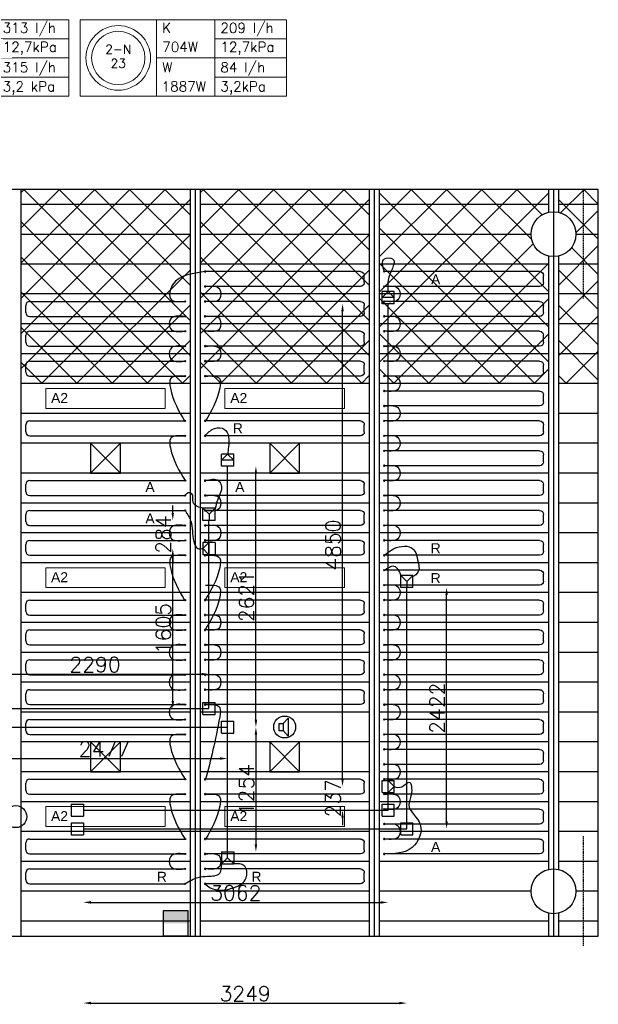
# Model space of a CAD drawing. Extents: x 7383 to 741080, y -570072 to -203000.
# Tile 43 of 43: x 511876 to 517688, y -284288 to -274398. Entities that reach past the tile are written whole.
import ezdxf
from ezdxf.enums import TextEntityAlignment as Align

# ---------------------------------------------------------------- set-up
doc = ezdxf.new("R2010")
doc.units = 0
doc.header["$LTSCALE"] = 25
doc.linetypes.add('DASHED', pattern=[0.75, 0.5, -0.25])
doc.layers.get('0').update_dxf_attribs({"linetype": 'CONTINUOUS'})
doc.layers.get('DEFPOINTS').update_dxf_attribs({"linetype": 'CONTINUOUS'})
for name, color, linetype in [('000Vermogens2', 7, 'CONTINUOUS'), ('KP-bandraster', 5, 'CONTINUOUS'), ('KP-koppelingen', 6, 'CONTINUOUS'), ('KP-leidingen(aanvoer)', 5, 'CONTINUOUS'), ('KP-leidingen(retour)', 1, 'CONTINUOUS'), ('KP-Lucht aanvoer', 6, 'CONTINUOUS'), ('KP-lucht centreline', 2, 'CONTINUOUS'), ('KP-maatvoering', 7, 'CONTINUOUS'), ('KP-Melders', 3, 'CONTINUOUS'), ('KP-Oppervlak', 3, 'CONTINUOUS'), ('KP-panelen', 1, 'CONTINUOUS'), ('KP-registers', 4, 'CONTINUOUS'), ('KP-slangen', 7, 'CONTINUOUS'), ('KP-tekst', 7, 'CONTINUOUS'), ('Thermostaat', 160, 'CONTINUOUS'), ('WM570---_MATEN-M', 7, 'CONTINUOUS')]:
    doc.layers.add(name, color=color, linetype=linetype)
doc.layers.add('KP-Aluminium', color=8, linetype='CONTINUOUS', lineweight=18)
doc.layers.add('KP-Verlichting', color=2, linetype='CONTINUOUS', lineweight=18)
doc.styles.add('arial', font='ARIAL.TTF')
doc.styles.add('BURO-018', font='ISO96.shx', dxfattribs={"height": 90})
doc.styles.add('VERWOL-1', font='ROMANS.SHX')
doc.dimstyles.new('MARTIN', dxfattribs={"dimscale": 0, "dimtxt": 50, "dimasz": 75, "dimexe": 4, "dimexo": 4, "dimgap": 20, "dimtad": 1, "dimdec": 0, "dimrnd": 0.01, "dimzin": 1, "dimdsep": 46, "dimtxsty": 'VERWOL-1', "dimcen": -25, "dimdle": 1, "dimclrd": 7, "dimclre": 2, "dimclrt": 7, "dimadec": 0, "dimazin": 0, "dimtfac": 1, "dimtdec": 0, "dimtix": 1, "dimtofl": 0, "dimtmove": 0, "dimatfit": 3, "dimldrblk": 'OBLIQUE', "dimfxl": 0, "dimtvp": 33.333333, "dimtolj": 1, "dimtzin": 1, "dimarcsym": 0})
pattern_1 = [(45, (314107.47, -39046.92), (-176.7767, 176.7767), []), (135, (314107.47, -39046.92), (-176.7767, -176.7767), [])]

# ---------------------------------------------------------------- blocks, each defined once
blk = doc.blocks.new('Register A')
at = {"layer": 'KP-registers', "linetype": 'Continuous'}
for p, q in [((90, 225), (1644, 225)), ((50, 115), (50, 185)), ((90, 75), (1644, 75))]:
    blk.add_line(p, q, dxfattribs=at)
for centre in [(1650, 225), (1650, 75)]:
    blk.add_circle(centre, 6, dxfattribs=at)
for centre, start, end in [((90, 185), 90, 180), ((90, 115), 180, 270)]:
    blk.add_arc(centre, 40, start, end, dxfattribs=at)
blk = doc.blocks.new('*D1596')
at = {"layer": 'DEFPOINTS', "color": 0, "linetype": 'Continuous', "transparency": 16777216}
for p in [(513777.4, -280970.9), (513777.4, -281255), (511487.7, -281315.5)]:
    blk.add_point(p, dxfattribs=at)
at = {"layer": 'KP-maatvoering', "color": 7, "linetype": 'Continuous', "lineweight": -2, "transparency": 16777216}
blk.add_line((511562.7, -280970.9), (513702.4, -280970.9), dxfattribs=at)
at = {"layer": 'KP-maatvoering', "color": 7, "linetype": 'Continuous', "transparency": 16777216}
for points in [[(511562.7, -280958.4), (511562.7, -280983.4), (511487.7, -280970.9)], [(513702.4, -280958.4), (513702.4, -280983.4), (513777.4, -280970.9)]]:
    blk.add_solid(points, dxfattribs=at)
at = {"layer": 'KP-maatvoering', "color": 7, "linetype": 'Continuous', "transparency": 16777216, "insert": (512632.6, -280875.9), "char_height": 150, "attachment_point": 5, "style": 'VERWOL-1'}
blk.add_mtext('\\A1;2290', dxfattribs=at)
blk = doc.blocks.new('_OBLIQUE')
at = {"color": 0, "linetype": 'ByBlock'}
blk.add_line((-0.5, -0.5), (0.5, 0.5), dxfattribs=at)
blk = doc.blocks.new('*D1597')
at = {"layer": 'DEFPOINTS', "color": 0, "linetype": 'Continuous', "transparency": 16777216}
for p in [(513964.6, -281442.2), (511487.7, -281502.7), (513964.6, -281819.1)]:
    blk.add_point(p, dxfattribs=at)
at = {"layer": 'KP-maatvoering', "color": 7, "linetype": 'Continuous', "lineweight": -2, "transparency": 16777216}
blk.add_line((511562.7, -281819.1), (513889.6, -281819.1), dxfattribs=at)
at = {"layer": 'KP-maatvoering', "color": 7, "linetype": 'Continuous', "transparency": 16777216}
for points in [[(511562.7, -281806.6), (511562.7, -281831.6), (511487.7, -281819.1)], [(513889.6, -281806.6), (513889.6, -281831.6), (513964.6, -281819.1)]]:
    blk.add_solid(points, dxfattribs=at)
at = {"layer": 'KP-maatvoering', "color": 7, "linetype": 'Continuous', "transparency": 16777216, "insert": (512726.1, -281724.1), "char_height": 150, "attachment_point": 5, "style": 'VERWOL-1'}
blk.add_mtext('\\A1;2477', dxfattribs=at)
blk = doc.blocks.new('*D1598')
at = {"layer": 'DEFPOINTS', "color": 0, "linetype": 'Continuous', "transparency": 16777216}
for p in [(513964.6, -281503), (513964.6, -282756.7), (514248.8, -282756.7)]:
    blk.add_point(p, dxfattribs=at)
at = {"layer": 'KP-maatvoering', "color": 7, "linetype": 'Continuous', "lineweight": -2, "transparency": 16777216}
blk.add_line((514248.8, -281578), (514248.8, -282681.7), dxfattribs=at)
at = {"layer": 'KP-maatvoering', "color": 7, "linetype": 'Continuous', "transparency": 16777216}
for points in [[(514236.3, -281578), (514261.3, -281578), (514248.8, -281503)], [(514236.3, -282681.7), (514261.3, -282681.7), (514248.8, -282756.7)]]:
    blk.add_solid(points, dxfattribs=at)
at = {"layer": 'KP-maatvoering', "color": 7, "linetype": 'Continuous', "transparency": 16777216, "insert": (514153.8, -282129.8), "char_height": 150, "attachment_point": 5, "rotation": 90, "style": 'VERWOL-1'}
blk.add_mtext('\\A1;1254', dxfattribs=at)
blk = doc.blocks.new('*D1599')
at = {"layer": 'DEFPOINTS', "color": 0, "linetype": 'Continuous', "transparency": 16777216}
for p in [(513964.6, -278882.3), (514248.8, -278882.3), (514025.4, -281503)]:
    blk.add_point(p, dxfattribs=at)
at = {"layer": 'KP-maatvoering', "color": 7, "linetype": 'Continuous', "lineweight": -2, "transparency": 16777216}
blk.add_line((514248.8, -281428), (514248.8, -278957.3), dxfattribs=at)
at = {"layer": 'KP-maatvoering', "color": 7, "linetype": 'Continuous', "transparency": 16777216}
for points in [[(514236.3, -278957.3), (514261.3, -278957.3), (514248.8, -278882.3)], [(514236.3, -281428), (514261.3, -281428), (514248.8, -281503)]]:
    blk.add_solid(points, dxfattribs=at)
at = {"layer": 'KP-maatvoering', "color": 7, "linetype": 'Continuous', "transparency": 16777216, "insert": (514153.8, -280192.7), "char_height": 150, "attachment_point": 5, "rotation": 90, "style": 'VERWOL-1'}
blk.add_mtext('\\A1;2621', dxfattribs=at)
blk = doc.blocks.new('*D1600')
at = {"layer": 'DEFPOINTS', "color": 0, "linetype": 'Continuous', "transparency": 16777216}
for p in [(513413.8, -279710.8), (513716.6, -279710.8), (513687.6, -281315.8)]:
    blk.add_point(p, dxfattribs=at)
at = {"layer": 'KP-maatvoering', "color": 7, "linetype": 'Continuous', "lineweight": -2, "transparency": 16777216}
blk.add_line((513413.8, -281240.8), (513413.8, -279785.8), dxfattribs=at)
at = {"layer": 'KP-maatvoering', "color": 7, "linetype": 'Continuous', "transparency": 16777216}
for points in [[(513401.3, -279785.8), (513426.3, -279785.8), (513413.8, -279710.8)], [(513401.3, -281240.8), (513426.3, -281240.8), (513413.8, -281315.8)]]:
    blk.add_solid(points, dxfattribs=at)
at = {"layer": 'KP-maatvoering', "color": 7, "linetype": 'Continuous', "transparency": 16777216, "insert": (513318.8, -280513.3), "char_height": 150, "attachment_point": 5, "rotation": 90, "style": 'VERWOL-1'}
blk.add_mtext('\\A1;1605', dxfattribs=at)
blk = doc.blocks.new('*D1601')
at = {"layer": 'DEFPOINTS', "color": 0, "linetype": 'Continuous', "transparency": 16777216}
for p in [(513413.8, -279426.5), (513777.6, -279426.5), (513716.6, -279710.8)]:
    blk.add_point(p, dxfattribs=at)
at = {"layer": 'KP-maatvoering', "color": 7, "linetype": 'Continuous', "lineweight": -2, "transparency": 16777216}
for p, q in [((513413.8, -279351.5), (513413.8, -279276.5)), ((513413.8, -279785.8), (513413.8, -279860.8))]:
    blk.add_line(p, q, dxfattribs=at)
at = {"layer": 'KP-maatvoering', "color": 7, "linetype": 'Continuous', "transparency": 16777216}
for points in [[(513401.3, -279351.5), (513426.3, -279351.5), (513413.8, -279426.5)], [(513401.3, -279785.8), (513426.3, -279785.8), (513413.8, -279710.8)]]:
    blk.add_solid(points, dxfattribs=at)
at = {"layer": 'KP-maatvoering', "color": 7, "linetype": 'Continuous', "transparency": 16777216, "insert": (513318.8, -279568.6), "char_height": 150, "attachment_point": 5, "rotation": 90, "style": 'VERWOL-1'}
blk.add_mtext('\\A1;284', dxfattribs=at)
blk = doc.blocks.new('*D1602')
at = {"layer": 'DEFPOINTS', "color": 0, "linetype": 'Continuous', "transparency": 16777216}
for p in [(512515.7, -282337.2), (515577.4, -282337.5), (515577.4, -283264.4)]:
    blk.add_point(p, dxfattribs=at)
at = {"layer": 'KP-maatvoering', "color": 7, "linetype": 'Continuous', "lineweight": -2, "transparency": 16777216}
blk.add_line((512590.7, -283264.4), (515502.4, -283264.4), dxfattribs=at)
at = {"layer": 'KP-maatvoering', "color": 7, "linetype": 'Continuous', "transparency": 16777216}
for points in [[(512590.7, -283251.9), (512590.7, -283276.9), (512515.7, -283264.4)], [(515502.4, -283251.9), (515502.4, -283276.9), (515577.4, -283264.4)]]:
    blk.add_solid(points, dxfattribs=at)
at = {"layer": 'KP-maatvoering', "color": 7, "linetype": 'Continuous', "transparency": 16777216, "insert": (514046.5, -283169.4), "char_height": 150, "attachment_point": 5, "style": 'VERWOL-1'}
blk.add_mtext('\\A1;3062', dxfattribs=at)
blk = doc.blocks.new('*D1603')
at = {"layer": 'DEFPOINTS', "color": 0, "linetype": 'Continuous', "transparency": 16777216}
for p in [(512515.7, -282524.4), (515764.6, -282524.7), (515764.6, -284275.5)]:
    blk.add_point(p, dxfattribs=at)
at = {"layer": 'KP-maatvoering', "color": 7, "linetype": 'Continuous', "lineweight": -2, "transparency": 16777216}
blk.add_line((512590.7, -284275.5), (515689.6, -284275.5), dxfattribs=at)
at = {"layer": 'KP-maatvoering', "color": 7, "linetype": 'Continuous', "transparency": 16777216}
for points in [[(512590.7, -284263), (512590.7, -284288), (512515.7, -284275.5)], [(515689.6, -284263), (515689.6, -284288), (515764.6, -284275.5)]]:
    blk.add_solid(points, dxfattribs=at)
at = {"layer": 'KP-maatvoering', "color": 7, "linetype": 'Continuous', "transparency": 16777216, "insert": (514140.1, -284180.5), "char_height": 150, "attachment_point": 5, "style": 'VERWOL-1'}
blk.add_mtext('\\A1;3249', dxfattribs=at)
blk = doc.blocks.new('*D1604')
at = {"layer": 'DEFPOINTS', "color": 0, "linetype": 'Continuous', "transparency": 16777216}
for p in [(515764.6, -280102.6), (516164.1, -280102.6), (515764.6, -282524.7)]:
    blk.add_point(p, dxfattribs=at)
at = {"layer": 'KP-maatvoering', "color": 7, "linetype": 'Continuous', "lineweight": -2, "transparency": 16777216}
blk.add_line((516164.1, -282449.7), (516164.1, -280177.6), dxfattribs=at)
at = {"layer": 'KP-maatvoering', "color": 7, "linetype": 'Continuous', "transparency": 16777216}
for points in [[(516151.6, -280177.6), (516176.6, -280177.6), (516164.1, -280102.6)], [(516151.6, -282449.7), (516176.6, -282449.7), (516164.1, -282524.7)]]:
    blk.add_solid(points, dxfattribs=at)
at = {"layer": 'KP-maatvoering', "color": 7, "linetype": 'Continuous', "transparency": 16777216, "insert": (516069.1, -281313.7), "char_height": 150, "attachment_point": 5, "rotation": 90, "style": 'VERWOL-1'}
blk.add_mtext('\\A1;2422', dxfattribs=at)
blk = doc.blocks.new('*D1605')
at = {"layer": 'DEFPOINTS', "color": 0, "linetype": 'Continuous', "transparency": 16777216}
for p in [(515516.6, -282100.1), (515118.7, -282337.5), (515577.4, -282337.5)]:
    blk.add_point(p, dxfattribs=at)
at = {"layer": 'KP-maatvoering', "color": 7, "linetype": 'Continuous', "lineweight": -2, "transparency": 16777216}
for p, q in [((515118.7, -282025.1), (515118.7, -281950.1)), ((515118.7, -282412.5), (515118.7, -282487.5))]:
    blk.add_line(p, q, dxfattribs=at)
at = {"layer": 'KP-maatvoering', "color": 7, "linetype": 'Continuous', "transparency": 16777216}
for points in [[(515106.2, -282025.1), (515131.2, -282025.1), (515118.7, -282100.1)], [(515106.2, -282412.5), (515131.2, -282412.5), (515118.7, -282337.5)]]:
    blk.add_solid(points, dxfattribs=at)
at = {"layer": 'KP-maatvoering', "color": 7, "linetype": 'Continuous', "transparency": 16777216, "insert": (515023.7, -282218.8), "char_height": 150, "attachment_point": 5, "rotation": 90, "style": 'VERWOL-1'}
blk.add_mtext('\\A1;237', dxfattribs=at)
blk = doc.blocks.new('*D1606')
at = {"layer": 'DEFPOINTS', "color": 0, "linetype": 'Continuous', "transparency": 16777216}
for p in [(515118.7, -277250.5), (515577.4, -277250.5), (515516.6, -282100.1)]:
    blk.add_point(p, dxfattribs=at)
at = {"layer": 'KP-maatvoering', "color": 7, "linetype": 'Continuous', "lineweight": -2, "transparency": 16777216}
blk.add_line((515118.7, -282025.1), (515118.7, -277325.5), dxfattribs=at)
at = {"layer": 'KP-maatvoering', "color": 7, "linetype": 'Continuous', "transparency": 16777216}
for points in [[(515106.2, -277325.5), (515131.2, -277325.5), (515118.7, -277250.5)], [(515106.2, -282025.1), (515131.2, -282025.1), (515118.7, -282100.1)]]:
    blk.add_solid(points, dxfattribs=at)
at = {"layer": 'KP-maatvoering', "color": 7, "linetype": 'Continuous', "transparency": 16777216, "insert": (515023.7, -279675.3), "char_height": 150, "attachment_point": 5, "rotation": 90, "style": 'VERWOL-1'}
blk.add_mtext('\\A1;4850', dxfattribs=at)
blk = doc.blocks.new('SW30485012')
at = {"color": 0, "linetype": 'Continuous'}
for p, q in [((-2.5, 2.5), (-2.5, -2.5)), ((2.5, 2.5), (-2.5, 2.5)), ((2.5, -2.5), (2.5, 2.5)), ((-2.5, -2.5), (2.5, -2.5))]:
    blk.add_line(p, q, dxfattribs=at)
blk.add_solid([(-2.5, 0), (2.5, 0), (-2.5, -2.5), (2.5, -2.5)], dxfattribs=at)
at = {"color": 0, "linetype": 'Continuous', "style": 'BURO-018', "flags": 1}
blk.add_attdef('W_ID', (0, 0), '', height=1.8, dxfattribs=at)

msp = doc.modelspace()

# ---------------------------------------------------------------- hatches: boundary and pattern name
at = {"layer": 'KP-Aluminium', "linetype": 'Continuous'}
h = msp.add_hatch(dxfattribs=at)
h.set_pattern_fill('ANSI37', color=256, scale=2000)
h.set_pattern_definition(pattern_1)
h.paths.add_polyline_path([(513587.6, -276102.6), (511887.6, -276102.6), (511887.6, -276252.6), (513587.6, -276252.6)])
h.paths.add_polyline_path([(513587.6, -276252.6), (511887.6, -276252.6), (511887.6, -276552.6), (513587.6, -276552.6)])
h.paths.add_polyline_path([(513587.6, -276552.6), (511887.6, -276552.6), (511887.6, -276852.6), (513587.6, -276852.6)])
h.paths.add_polyline_path([(513587.6, -276852.6), (511887.6, -276852.6), (511887.6, -277152.6), (513587.6, -277152.6)])
h.paths.add_polyline_path([(513587.6, -277152.6), (511887.6, -277152.6), (511887.6, -277452.6), (513587.6, -277452.6)])
h.paths.add_polyline_path([(513587.6, -277452.6), (511887.6, -277452.6), (511887.6, -277752.6), (513587.6, -277752.6)])
h.paths.add_polyline_path([(513587.6, -277752.6), (511887.6, -277752.6), (511887.6, -278052.6), (513587.6, -278052.6)])
h = msp.add_hatch(dxfattribs=at)
h.set_pattern_fill('ANSI37', color=256, scale=2000)
h.set_pattern_definition([(45, (315907.47, -39046.92), (-176.7767, 176.7767), []), (135, (315907.47, -39046.92), (-176.7767, -176.7767), [])])
h.paths.add_polyline_path([(515387.6, -276102.6), (513687.6, -276102.6), (513687.6, -276252.6), (515387.6, -276252.6)])
h.paths.add_polyline_path([(515387.6, -276252.6), (513687.6, -276252.6), (513687.6, -276552.6), (515387.6, -276552.6)])
h.paths.add_polyline_path([(515387.6, -276552.6), (513687.6, -276552.6), (513687.6, -276852.6), (515387.6, -276852.6)])
h.paths.add_polyline_path([(515387.6, -276852.6), (513687.6, -276852.6), (513687.6, -277152.6), (515387.6, -277152.6)])
h.paths.add_polyline_path([(515387.6, -277152.6), (513687.6, -277152.6), (513687.6, -277452.6), (515387.6, -277452.6)])
h.paths.add_polyline_path([(515387.6, -277452.6), (513687.6, -277452.6), (513687.6, -277752.6), (515387.6, -277752.6)])
h.paths.add_polyline_path([(515387.6, -277752.6), (513687.6, -277752.6), (513687.6, -278052.6), (515387.6, -278052.6)])
h = msp.add_hatch(dxfattribs=at)
h.set_pattern_fill('ANSI37', color=256, scale=2000)
h.set_pattern_definition(pattern_1)
h.paths.add_polyline_path([(517187.6, -276102.6), (515487.6, -276102.6), (515487.6, -276252.6), (517187.6, -276252.6)])
h.paths.add_polyline_path([(517187.6, -276333.3), (517187.6, -276252.6), (515487.6, -276252.6), (515487.6, -276552.6), (517012.6, -276552.6, -0.350001)])
h.paths.add_polyline_path([(517012.6, -276552.6), (515487.6, -276552.6), (515487.6, -276852.6), (517187.6, -276852.6), (517187.6, -276772, -0.350001)])
h.paths.add_polyline_path([(517187.6, -276852.6), (515487.6, -276852.6), (515487.6, -277152.6), (517187.6, -277152.6)])
h.paths.add_polyline_path([(517187.6, -277152.6), (515487.6, -277152.6), (515487.6, -277452.6), (517187.6, -277452.6)])
h.paths.add_polyline_path([(517187.6, -277452.6), (515487.6, -277452.6), (515487.6, -277752.6), (517187.6, -277752.6)])
h.paths.add_polyline_path([(517187.6, -277752.6), (515487.6, -277752.6), (515487.6, -278052.6), (517187.6, -278052.6)])
h = msp.add_hatch(dxfattribs=at)
h.set_pattern_fill('ANSI37', color=256, scale=2000)
h.set_pattern_definition([(45, (252907.47, -39046.92), (-176.7767, 176.7767), []), (135, (252907.47, -39046.92), (-176.7767, -176.7767), [])])
h.paths.add_polyline_path([(517287.6, -277752.6), (517287.6, -278052.6), (517687.6, -278052.6), (517687.6, -277752.6)])
h.paths.add_polyline_path([(517287.6, -277452.6), (517287.6, -277752.6), (517687.6, -277752.6), (517687.6, -277452.6)])
h.paths.add_polyline_path([(517687.6, -277452.6), (517687.6, -277152.6), (517287.6, -277152.6), (517287.6, -277452.6)])
h.paths.add_polyline_path([(517287.6, -276852.6), (517287.6, -277152.6), (517687.6, -277152.6), (517687.6, -276852.6)])
h.paths.add_polyline_path([(517687.6, -276552.6), (517462.6, -276552.6, -0.350001), (517287.6, -276772), (517287.6, -276852.6), (517687.6, -276852.6)])
h.paths.add_polyline_path([(517687.6, -276252.6), (517287.6, -276252.6), (517287.6, -276333.3, -0.350001), (517462.6, -276552.6), (517687.6, -276552.6)])
h.paths.add_polyline_path([(517287.6, -276102.6), (517287.6, -276252.6), (517687.6, -276252.6), (517687.6, -276102.6)])

# ---------------------------------------------------------------- linework, layer by layer
at = {"layer": '000Vermogens2', "linetype": 'Continuous', "lineweight": 0}
for p, q in [((510296, -274397.6), (512368.9, -274397.6)), ((512368.9, -274397.6), (512368.9, -275165.4)), ((512482.1, -274397.6), (512482.1, -275165.4)), ((512482.1, -274397.6), (514555, -274397.6)), ((513250, -274397.6), (513250, -275165.4)), ((513835.2, -274781.5), (513835.2, -274397.6)), ((514555, -274397.6), (514555, -275165.4)), ((511649.1, -274589.5), (512368.9, -274589.5)), ((513835.2, -274589.5), (514555, -274589.5)), ((511063.9, -274781.5), (512368.9, -274781.5)), ((513250, -274781.5), (514555, -274781.5)), ((513835.2, -274781.5), (513835.2, -275165.4)), ((511649.1, -274973.5), (512368.9, -274973.5)), ((513835.2, -274973.5), (514555, -274973.5)), ((510296, -275165.4), (512368.9, -275165.4)), ((512482.1, -275165.4), (514555, -275165.4))]:
    msp.add_line(p, q, dxfattribs=at)
for radius in [324.2, 267.6]:
    msp.add_circle((512866, -274781.5), radius, dxfattribs=at)
at = {"layer": 'KP-bandraster', "linetype": 'Continuous'}
for p, q in [((511887.6, -276102.6), (511887.6, -283602.6)), ((513587.6, -276102.6), (513587.6, -283602.6)), ((513687.6, -276102.6), (513687.6, -283602.6)), ((515387.6, -276102.6), (515387.6, -283602.6)), ((515487.6, -276102.6), (515487.6, -283602.6)), ((517187.6, -276102.6), (517187.6, -276333.3)), ((517287.6, -276102.6), (517287.6, -276333.3)), ((517187.6, -276772), (517187.6, -282933.3)), ((517287.6, -276772), (517287.6, -282933.3)), ((517187.6, -283372), (517187.6, -283602.6)), ((517287.6, -283372), (517287.6, -283602.6))]:
    msp.add_line(p, q, dxfattribs=at)
for centre in [(517237.6, -276552.6), (517237.6, -283152.6)]:
    msp.add_circle(centre, 225, dxfattribs=at)
at = {"layer": 'KP-koppelingen', "linetype": 'Continuous'}
for p, q in [((515516.6, -277250.4), (515516.7, -277128.8)), ((515516.6, -277189.6), (515577.5, -277128.8)), ((515638.3, -277128.9), (515516.7, -277128.8)), ((515577.5, -277128.8), (515638.3, -277189.7)), ((515638.2, -277250.5), (515638.3, -277128.9)), ((515638.3, -277189.7), (515516.6, -277189.6)), ((515638.2, -277250.5), (515516.6, -277250.4)), ((513903.8, -278882.3), (513903.9, -278760.6)), ((513903.8, -278821.4), (513964.7, -278760.7)), ((514025.5, -278760.7), (513903.9, -278760.6)), ((513964.7, -278760.7), (514025.5, -278821.5)), ((514025.4, -278882.4), (514025.5, -278760.7)), ((514025.5, -278821.5), (513903.8, -278821.4)), ((514025.4, -278882.4), (513903.8, -278882.3)), ((513716.8, -279426.5), (513716.9, -279304.9)), ((513838.5, -279304.9), (513716.9, -279304.9)), ((513716.9, -279304.9), (513777.7, -279365.7)), ((513777.7, -279365.7), (513838.5, -279304.9)), ((513838.5, -279426.5), (513838.5, -279304.9)), ((513777.7, -279365.7), (513777.6, -279426.5)), ((513838.5, -279426.5), (513716.8, -279426.5)), ((513716.6, -279650), (513716.5, -279771.6)), ((513838.3, -279650.1), (513716.6, -279650)), ((513716.6, -279710.8), (513777.4, -279650)), ((513777.4, -279650), (513777.3, -279771.6)), ((513838.3, -279650.1), (513838.2, -279771.7)), ((513838.2, -279771.7), (513716.5, -279771.6)), ((513777.3, -279771.6), (513716.6, -279710.8)), ((515704, -280102.6), (515704.1, -279981)), ((515825.7, -279981), (515704.1, -279981)), ((515704.1, -279981), (515764.9, -280041.8)), ((515764.9, -280041.8), (515825.7, -279981)), ((515825.7, -280102.7), (515825.7, -279981)), ((515764.9, -280041.8), (515764.8, -280102.6)), ((515825.7, -280102.7), (515704, -280102.6)), ((513716.6, -281376.6), (513716.6, -281255)), ((513716.6, -281255), (513838.2, -281255)), ((513838.2, -281376.6), (513838.2, -281255)), ((513716.6, -281376.6), (513838.2, -281376.6)), ((513903.8, -281563.8), (513903.8, -281442.2)), ((513903.8, -281442.2), (514025.4, -281442.2)), ((514025.4, -281563.8), (514025.4, -281442.2)), ((513903.8, -281563.8), (514025.4, -281563.8)), ((515516.6, -282160.9), (515516.6, -282039.3)), ((515516.6, -282039.3), (515638.2, -282039.3)), ((515577.4, -282160.9), (515577.4, -282039.3)), ((515577.4, -282039.3), (515638.2, -282100.1)), ((515638.2, -282160.9), (515638.2, -282039.3)), ((515516.6, -282160.9), (515638.2, -282160.9)), ((515638.2, -282100.1), (515577.4, -282160.9)), ((512394.1, -282276.4), (512515.7, -282276.4)), ((512394.1, -282276.4), (512394.1, -282398)), ((512515.7, -282276.4), (512515.7, -282398)), ((515516.6, -282398.3), (515516.6, -282276.7)), ((515516.6, -282276.7), (515638.2, -282276.7)), ((515638.2, -282398.3), (515638.2, -282276.7)), ((512394.1, -282463.6), (512394, -282585.2)), ((512394.1, -282398), (512515.7, -282398)), ((512394.1, -282463.6), (512515.7, -282463.6)), ((512515.7, -282463.6), (512515.7, -282585.2)), ((515516.6, -282398.3), (515638.2, -282398.3)), ((515703.8, -282585.6), (515703.8, -282463.9)), ((515703.8, -282463.9), (515825.4, -282463.9)), ((515825.4, -282585.6), (515825.4, -282463.9)), ((512394, -282585.2), (512515.7, -282585.2)), ((515703.8, -282585.6), (515825.4, -282585.6)), ((513904, -282756.6), (514025.7, -282756.7)), ((513904, -282756.6), (513904, -282878.3)), ((513964.8, -282817.5), (513964.8, -282756.7)), ((514025.7, -282756.7), (514025.6, -282878.3)), ((513964.8, -282817.5), (513904, -282878.3)), ((514025.6, -282878.3), (513964.8, -282817.5)), ((513904, -282878.3), (514025.6, -282878.3))]:
    msp.add_line(p, q, dxfattribs=at)
at = {"layer": 'KP-leidingen(aanvoer)', "linetype": 'Continuous'}
for p, q in [((515577.4, -282337.5), (515577.4, -277250.5)), ((513777.4, -281315.8), (513777.4, -279426.5)), ((511487.7, -281315.5), (513777.4, -281315.8)), ((512515.7, -282337.2), (515577.4, -282337.5))]:
    msp.add_line(p, q, dxfattribs=at)
at = {"layer": 'KP-leidingen(retour)', "linetype": 'Continuous'}
for p, q in [((513964.6, -282756.7), (513964.6, -278882.3)), ((515764.6, -282524.7), (515764.6, -280102.6)), ((511487.7, -281502.7), (513964.6, -281503)), ((512515.7, -282524.4), (515764.6, -282524.7))]:
    msp.add_line(p, q, dxfattribs=at)
at = {"layer": 'KP-Lucht aanvoer', "linetype": 'Continuous'}
for p, q in [((512587.8, -278652.6), (512587.6, -278952.6)), ((512587.6, -278952.6), (512887.5, -278652.6)), ((512887.5, -278652.6), (512587.8, -278652.6)), ((512587.8, -278652.6), (512887.6, -278952.6)), ((512887.6, -278952.6), (512887.5, -278652.6)), ((514387.8, -278652.6), (514387.6, -278952.6)), ((514387.6, -278952.6), (514687.5, -278652.6)), ((514687.5, -278652.6), (514387.8, -278652.6)), ((514387.8, -278652.6), (514687.6, -278952.6)), ((514687.6, -278952.6), (514687.5, -278652.6)), ((512587.6, -278952.6), (512887.6, -278952.6)), ((514387.6, -278952.6), (514687.6, -278952.6)), ((512587.8, -281652.6), (512587.6, -281952.6)), ((512587.6, -281952.6), (512887.5, -281652.6)), ((512887.5, -281652.6), (512587.8, -281652.6)), ((512587.8, -281652.6), (512887.6, -281952.6)), ((512887.6, -281952.6), (512887.5, -281652.6)), ((514387.8, -281652.6), (514387.6, -281952.6)), ((514387.6, -281952.6), (514687.5, -281652.6)), ((514687.5, -281652.6), (514387.8, -281652.6)), ((514387.8, -281652.6), (514687.6, -281952.6)), ((514687.6, -281952.6), (514687.5, -281652.6)), ((512587.6, -281952.6), (512887.6, -281952.6)), ((514387.6, -281952.6), (514687.6, -281952.6))]:
    msp.add_line(p, q, dxfattribs=at)
at = {"layer": 'KP-lucht centreline', "linetype": 'Continuous'}
for p, q in [((513637.6, -276102.6), (513637.6, -283602.6)), ((515437.6, -276102.6), (515437.6, -283602.6)), ((517237.6, -276102.6), (517237.6, -283602.6))]:
    msp.add_line(p, q, dxfattribs=at)
at = {"layer": 'KP-Melders', "linetype": 'Continuous'}
for p, q in [((514477.8, -281468.2), (514520.8, -281468.2)), ((514477.8, -281468.2), (514477.8, -281538.2)), ((514520.8, -281468.2), (514572.8, -281412.9)), ((514520.8, -281468.2), (514520.8, -281538.2)), ((514572.8, -281412.9), (514572.8, -281593.6)), ((514477.8, -281538.2), (514520.8, -281538.2)), ((514477.8, -281538.2), (514520.8, -281538.2)), ((514520.8, -281538.2), (514572.8, -281593.6))]:
    msp.add_line(p, q, dxfattribs=at)
for centre in [(514537.6, -281502.6), (511837.6, -282402.6)]:
    msp.add_circle(centre, 110, dxfattribs=at)
at = {"layer": 'KP-Oppervlak', "linetype": 'Continuous'}
for p, q in [((517687.6, -276102.6), (448387.6, -276102.6)), ((517687.6, -283602.6), (517687.6, -276102.6)), ((466887.6, -283602.6), (517687.6, -283602.6))]:
    msp.add_line(p, q, dxfattribs=at)
at = {"layer": 'KP-panelen', "linetype": 'Continuous'}
for p, q in [((513587.6, -276252.6), (511887.6, -276252.6)), ((515387.6, -276252.6), (513687.6, -276252.6)), ((517187.6, -276252.6), (515487.6, -276252.6)), ((517687.6, -276252.6), (517287.6, -276252.6)), ((511887.6, -276552.6), (513587.6, -276552.6)), ((513687.6, -276552.6), (515387.6, -276552.6)), ((515487.6, -276552.6), (517012.6, -276552.6)), ((517462.6, -276552.6), (517687.6, -276552.6)), ((513587.6, -276852.6), (511887.6, -276852.6)), ((515387.6, -276852.6), (513687.6, -276852.6)), ((517187.6, -276852.6), (515487.6, -276852.6)), ((517687.6, -276852.6), (517287.6, -276852.6)), ((513587.6, -277152.6), (511887.6, -277152.6)), ((515387.6, -277152.6), (513687.6, -277152.6)), ((517187.6, -277152.6), (515487.6, -277152.6)), ((517687.6, -277152.6), (517287.6, -277152.6)), ((513587.6, -277452.6), (511887.6, -277452.6)), ((515387.6, -277452.6), (513687.6, -277452.6)), ((517187.6, -277452.6), (515487.6, -277452.6)), ((517687.6, -277452.6), (517287.6, -277452.6)), ((513587.6, -277752.6), (511887.6, -277752.6)), ((515387.6, -277752.6), (513687.6, -277752.6)), ((517187.6, -277752.6), (515487.6, -277752.6)), ((517687.6, -277752.6), (517287.6, -277752.6)), ((513587.6, -278052.6), (511887.6, -278052.6)), ((515387.6, -278052.6), (513687.6, -278052.6)), ((517187.6, -278052.6), (515487.6, -278052.6)), ((517687.6, -278052.6), (517287.6, -278052.6)), ((513587.6, -278352.6), (511887.6, -278352.6)), ((515387.6, -278352.6), (513687.6, -278352.6)), ((517187.6, -278352.6), (515487.6, -278352.6)), ((517687.6, -278352.6), (517287.6, -278352.6)), ((513587.6, -278652.6), (511887.6, -278652.6)), ((515387.6, -278652.6), (513687.6, -278652.6)), ((517187.6, -278652.6), (515487.6, -278652.6)), ((517687.6, -278652.6), (517287.6, -278652.6)), ((513587.6, -278952.6), (511887.6, -278952.6)), ((515387.6, -278952.6), (513687.6, -278952.6)), ((517187.6, -278952.6), (515487.6, -278952.6)), ((517687.6, -278952.6), (517287.6, -278952.6)), ((513587.6, -279252.6), (511887.6, -279252.6)), ((515387.6, -279252.6), (513687.6, -279252.6)), ((517187.6, -279252.6), (515487.6, -279252.6)), ((517687.6, -279252.6), (517287.6, -279252.6)), ((513587.6, -279552.6), (511887.6, -279552.6)), ((515387.6, -279552.6), (513687.6, -279552.6)), ((517187.6, -279552.6), (515487.6, -279552.6)), ((517687.6, -279552.6), (517287.6, -279552.6)), ((513587.6, -279852.6), (511887.6, -279852.6)), ((515387.6, -279852.6), (513687.6, -279852.6)), ((517187.6, -279852.6), (515487.6, -279852.6)), ((517687.6, -279852.6), (517287.6, -279852.6)), ((513587.6, -280152.6), (511887.6, -280152.6)), ((515387.6, -280152.6), (513687.6, -280152.6)), ((517187.6, -280152.6), (515487.6, -280152.6)), ((517687.6, -280152.6), (517287.6, -280152.6)), ((513587.6, -280452.6), (511887.6, -280452.6)), ((515387.6, -280452.6), (513687.6, -280452.6)), ((517187.6, -280452.6), (515487.6, -280452.6)), ((517687.6, -280452.6), (517287.6, -280452.6)), ((513587.6, -280752.6), (511887.6, -280752.6)), ((515387.6, -280752.6), (513687.6, -280752.6)), ((517187.6, -280752.6), (515487.6, -280752.6)), ((517687.6, -280752.6), (517287.6, -280752.6)), ((513587.6, -281052.6), (511887.6, -281052.6)), ((515387.6, -281052.6), (513687.6, -281052.6)), ((517187.6, -281052.6), (515487.6, -281052.6)), ((517687.6, -281052.6), (517287.6, -281052.6)), ((513587.6, -281352.6), (511887.6, -281352.6)), ((515387.6, -281352.6), (513687.6, -281352.6)), ((517187.6, -281352.6), (515487.6, -281352.6)), ((517687.6, -281352.6), (517287.6, -281352.6)), ((513587.6, -281652.6), (511887.6, -281652.6)), ((515387.6, -281652.6), (513687.6, -281652.6)), ((517187.6, -281652.6), (515487.6, -281652.6)), ((517687.6, -281652.6), (517287.6, -281652.6)), ((513587.6, -281952.6), (511887.6, -281952.6)), ((515387.6, -281952.6), (513687.6, -281952.6)), ((517187.6, -281952.6), (515487.6, -281952.6)), ((517687.6, -281952.6), (517287.6, -281952.6)), ((513587.6, -282252.6), (511887.6, -282252.6)), ((515387.6, -282252.6), (513687.6, -282252.6)), ((517187.6, -282252.6), (515487.6, -282252.6)), ((517687.6, -282252.6), (517287.6, -282252.6)), ((513964.6, -282552.6), (511887.6, -282552.6)), ((515387.6, -282552.6), (513687.6, -282552.6)), ((517187.6, -282552.6), (515487.6, -282552.6)), ((517687.6, -282552.6), (517287.6, -282552.6)), ((513587.6, -282852.6), (511887.6, -282852.6)), ((515387.6, -282852.6), (513687.6, -282852.6)), ((517187.6, -282852.6), (515487.6, -282852.6)), ((517687.6, -282852.6), (517287.6, -282852.6)), ((513587.6, -283152.6), (511887.6, -283152.6)), ((515387.6, -283152.6), (513687.6, -283152.6)), ((517012.6, -283152.6), (515487.6, -283152.6)), ((517687.6, -283152.6), (517462.6, -283152.6)), ((513587.6, -283452.6), (511887.6, -283452.6)), ((515387.6, -283452.6), (513687.6, -283452.6)), ((517187.6, -283452.6), (515487.6, -283452.6)), ((517687.6, -283452.6), (517287.6, -283452.6))]:
    msp.add_line(p, q, dxfattribs=at)
at = {"layer": 'KP-slangen', "linetype": 'Continuous'}
for points in [[(515538.8, -276929.7), (515538.8, -276799.3), (515622, -276799.3), (515586.1, -276974.4), (515577.2, -277130.4)], [(513737.6, -276927.6), (513389.9, -277106.5), (513389.9, -277199.3), (513531.6, -277227.6)], [(513737.6, -276927.6), (513389.9, -277106.5), (513389.9, -277199.3), (513531.6, -277227.6)], [(513743.6, -277077.6), (513885.4, -277106.5), (513885.4, -277199.3), (513743.6, -277227.6)], [(515543.6, -277077.6), (515685.4, -277106.5), (515685.4, -277199.3), (515543.6, -277227.6)], [(513531.6, -277377.6), (513389.9, -277406.5), (513389.9, -277499.3), (513531.6, -277527.6)], [(513743.6, -277377.6), (513885.4, -277406.5), (513885.4, -277499.3), (513743.6, -277527.6)], [(515543.6, -277377.6), (515685.4, -277406.5), (515685.4, -277499.3), (515543.6, -277527.6)], [(513531.6, -277677.6), (513389.9, -277706.5), (513389.9, -277799.3), (513531.6, -277827.6)], [(513743.6, -277677.6), (513885.4, -277706.5), (513885.4, -277799.3), (513743.6, -277827.6)], [(515543.6, -277677.6), (515685.4, -277706.5), (515685.4, -277799.3), (515543.6, -277827.6)], [(513531.6, -277977.6), (513389.9, -278006.5), (513389.9, -278099.3), (513531.6, -278427.6)], [(513743.6, -277977.6), (513885.4, -278006.5), (513885.4, -278099.3), (513743.6, -278427.6)], [(515543.6, -277977.6), (515685.4, -278006.5), (515685.4, -278099.3), (515543.6, -278127.6)], [(515543.6, -278277.6), (515685.4, -278306.5), (515685.4, -278399.3), (515543.6, -278427.6)], [(513735.8, -278578.7), (513831.5, -278505.1), (513934.6, -278512.4), (513973.3, -278689.1), (513965.9, -278760.9)], [(513531.6, -278577.6), (513389.9, -278606.5), (513389.9, -278699.3), (513537.6, -279027.6)], [(515543.6, -278577.6), (515685.4, -278606.5), (515685.4, -278699.3), (515543.6, -278727.6)], [(515543.6, -278877.6), (515685.4, -278906.5), (515685.4, -278999.3), (515543.6, -279027.6)], [(513735.7, -279028.6), (513875.7, -279030.5), (513901.5, -279078.3), (513864.6, -279216.4), (513840.7, -279310.2)], [(513716.9, -279304.9), (513660.2, -279288.2), (513619.7, -279245.8), (513603.1, -279157.5), (513557.1, -279155.6), (513538.7, -279177.7)], [(513743.6, -279177.6), (513885.4, -279206.5), (513885.4, -279299.3), (513743.6, -279327.6)], [(515543.6, -279177.6), (515685.4, -279206.5), (515685.4, -279299.3), (515543.6, -279327.6)], [(513540.5, -279332.3), (513593.9, -279435.4), (513625.2, -279639.7), (513663.9, -279707.8), (513719.1, -279707.8)], [(513531.6, -279477.6), (513389.9, -279506.5), (513389.9, -279599.3), (513531.6, -279627.6)], [(513743.6, -279477.6), (513885.4, -279506.5), (513885.4, -279599.3), (513743.6, -279627.6)], [(515543.6, -279477.6), (515685.4, -279506.5), (515685.4, -279599.3), (515543.6, -279627.6)], [(515537.2, -279778.3), (515637.8, -279709.8), (515828.7, -279715.7), (515853.5, -279752.1), (515876.8, -279848.2), (515853.5, -279973.4), (515824.3, -279985.1), (515824.3, -279983.6)], [(513531.6, -279777.6), (513389.9, -279806.5), (513389.9, -279899.3), (513531.6, -280227.6)], [(513743.6, -279777.6), (513885.4, -279806.5), (513885.4, -279899.3), (513737.6, -280227.6)], [(515537.6, -279927.6), (515634.9, -279886), (515704.8, -279980.7)], [(513743.6, -280077.6), (513885.4, -280106.5), (513885.4, -280199.3), (513737.6, -280527.6)], [(515543.6, -280077.6), (515685.4, -280106.5), (515685.4, -280199.3), (515543.6, -280227.6)], [(513531.6, -280377.6), (513389.9, -280406.5), (513389.9, -280499.3), (513531.6, -280527.6)], [(513743.6, -280377.6), (513885.4, -280406.5), (513885.4, -280499.3), (513743.6, -280527.6)], [(515543.6, -280377.6), (515685.4, -280406.5), (515685.4, -280499.3), (515543.6, -280527.6)], [(513531.6, -280677.6), (513389.9, -280706.5), (513389.9, -280799.3), (513531.6, -280827.6)], [(513743.6, -280677.6), (513885.4, -280706.5), (513885.4, -280799.3), (513743.6, -280827.6)], [(515543.6, -280677.6), (515685.4, -280706.5), (515685.4, -280799.3), (515543.6, -280827.6)], [(513531.6, -280977.6), (513389.9, -281006.5), (513389.9, -281099.3), (513531.6, -281127.6)], [(513743.6, -280977.6), (513885.4, -281006.5), (513885.4, -281099.3), (513743.6, -281127.6)], [(515543.6, -280977.6), (515685.4, -281006.5), (515685.4, -281099.3), (515543.6, -281127.6)], [(513531.6, -281277.6), (513389.9, -281306.5), (513389.9, -281399.3), (513531.6, -281427.6)], [(513743.6, -281277.6), (513885.4, -281306.5), (513885.4, -281399.3), (513743.6, -282027.6)], [(513743.6, -281277.6), (513885.4, -281306.5), (513885.4, -281399.3), (513743.6, -282027.6)], [(515543.6, -281277.6), (515685.4, -281306.5), (515685.4, -281399.3), (515543.6, -281427.6)], [(513531.6, -281577.6), (513389.9, -281606.5), (513389.9, -281699.3), (513537.6, -282027.6)], [(515543.6, -281577.6), (515685.4, -281606.5), (515685.4, -281699.3), (515543.6, -281727.6)], [(515543.6, -281877.6), (515685.4, -281906.5), (515685.4, -281999.3), (515543.6, -282027.6)], [(515635.6, -282101.2), (515712.8, -282103), (515784.6, -282056.4), (515809.7, -282182), (515784.6, -282284.2), (515899.5, -282483.4), (515818.7, -282711.2), (515536.8, -282777.6)], [(513531.6, -282177.6), (513389.9, -282206.5), (513389.9, -282299.3), (513537.6, -282627.6)], [(513743.6, -282177.6), (513885.4, -282206.5), (513885.4, -282299.3), (513743.6, -282627.6)], [(513743.6, -282177.6), (513885.4, -282206.5), (513885.4, -282299.3), (513743.6, -282627.6)], [(515543.6, -282177.6), (515685.4, -282206.5), (515685.4, -282299.3), (515543.6, -282327.6)], [(515543.6, -282477.6), (515685.4, -282506.5), (515685.4, -282599.3), (515543.6, -282627.6)], [(513531.6, -282777.6), (513389.9, -282806.5), (513389.9, -282899.3), (513531.6, -282927.6)], [(513743.6, -282777.6), (513885.4, -282806.5), (513885.4, -282899.3), (513743.6, -282927.6)], [(513536, -283077.5), (513667.5, -283013.1), (513765.5, -283002.4), (513884.9, -282970.2), (513903.7, -282876.3)], [(513735.9, -283078.8), (513789.6, -283116.4), (514027.1, -283116.4), (514149.2, -283018.5), (514131.8, -282896.4), (514025.8, -282876.3)]]:
    msp.add_spline(points, degree=3, dxfattribs=at)
at = {"layer": 'KP-Verlichting', "linetype": 'Continuous'}
for p, q in [((512137.6, -278102.6), (513337.6, -278102.6)), ((512137.6, -278102.6), (512137.6, -278302.6)), ((513337.6, -278102.6), (513337.6, -278302.6)), ((513937.6, -278102.6), (515137.6, -278102.6)), ((513937.6, -278102.6), (513937.6, -278302.6)), ((515137.6, -278102.6), (515137.6, -278302.6)), ((512137.6, -278302.6), (513337.6, -278302.6)), ((513937.6, -278302.6), (515137.6, -278302.6)), ((512137.6, -279902.6), (513337.6, -279902.6)), ((512137.6, -279902.6), (512137.6, -280102.6)), ((513337.6, -279902.6), (513337.6, -280102.6)), ((513937.6, -279902.6), (515137.6, -279902.6)), ((513937.6, -279902.6), (513937.6, -280102.6)), ((515137.6, -279902.6), (515137.6, -280102.6)), ((512137.6, -280102.6), (513337.6, -280102.6)), ((513937.6, -280102.6), (515137.6, -280102.6)), ((512137.6, -282302.6), (513337.6, -282302.6)), ((512137.6, -282302.6), (512137.6, -282502.6)), ((513337.6, -282302.6), (513337.6, -282502.6)), ((513937.6, -282302.6), (515137.6, -282302.6)), ((513937.6, -282302.6), (513937.6, -282502.6)), ((515137.6, -282302.6), (515137.6, -282502.6)), ((512137.6, -282502.6), (513337.6, -282502.6)), ((513937.6, -282502.6), (515137.6, -282502.6))]:
    msp.add_line(p, q, dxfattribs=at)
at = {"layer": 'WM570---_MATEN-M', "linetype": 'DASHED'}
for p, q in [((517537.6, -277199), (517537.6, -276099)), ((517537.6, -283699), (517537.6, -282599))]:
    msp.add_line(p, q, dxfattribs=at)

# ---------------------------------------------------------------- block references
at = {"layer": 'KP-registers', "linetype": 'Continuous', "xscale": -1}
for p in [(515387.6, -277152.6), (517187.6, -277152.6), (515387.6, -277452.6), (517187.6, -277452.6), (515387.6, -277752.6), (517187.6, -277752.6), (515387.6, -278052.6), (517187.6, -278052.6), (517187.6, -278352.6), (515387.6, -278652.6), (517187.6, -278652.6), (517187.6, -278952.6), (515387.6, -279252.6), (517187.6, -279252.6), (515387.6, -279552.6), (517187.6, -279552.6), (515387.6, -279852.6), (517187.6, -279852.6), (517187.6, -280152.6), (515387.6, -280452.6), (517187.6, -280452.6), (515387.6, -280752.6), (517187.6, -280752.6), (515387.6, -281052.6), (517187.6, -281052.6), (515387.6, -281352.6), (517187.6, -281352.6), (517187.6, -281652.6), (517187.6, -281952.6), (515387.6, -282252.6), (517187.6, -282252.6), (517187.6, -282552.6), (515387.6, -282852.6), (517187.6, -282852.6), (515387.6, -283152.6)]:
    msp.add_blockref('Register A', p, dxfattribs=at)
at = {"layer": 'KP-registers', "linetype": 'Continuous'}
for p in [(511887.6, -277452.6), (511887.6, -277752.6), (511887.6, -278052.6), (511887.6, -278652.6), (511887.6, -279252.6), (511887.6, -279552.6), (511887.6, -279852.6), (511887.6, -280452.6), (511887.6, -280752.6), (511887.6, -281052.6), (511887.6, -281352.6), (511887.6, -281652.6), (511887.6, -282252.6), (511887.6, -282852.6), (511887.6, -283152.6)]:
    msp.add_blockref('Register A', p, dxfattribs=at)
at = {"layer": 'Thermostaat', "xscale": 50, "yscale": 50, "zscale": 50, "rotation": 180}
msp.add_blockref('SW30485012', (513442.7, -283474.4), dxfattribs=at)

# ---------------------------------------------------------------- texts
at = {"layer": '000Vermogens2', "linetype": 'Continuous', "lineweight": 0, "style": 'VERWOL-1'}
for s, p in [('313 l/h', (511705.4, -274529.6)), ('K', (513307.7, -274529.6)), ('209 l/h', (513891.5, -274529.6)), ('12,7kPa', (511705.4, -274721.6)), ('704W', (513307.7, -274721.6)), ('12,7kPa', (513891.5, -274721.6)), ('315 l/h', (511705.4, -274925.9)), ('W', (513307.7, -274925.9)), ('84 l/h', (513891.5, -274925.9)), ('3,2 kPa', (511705.4, -275117.9)), ('1887W', (513301.6, -275117.9)), ('3,2kPa', (513891.5, -275117.9))]:
    msp.add_text(s, height=100, dxfattribs=at).set_placement(p)
for s, p in [('2-N', (512866, -274694.9)), ('23', (512866, -274836.6))]:
    msp.add_text(s, height=90, dxfattribs=at).set_placement(p, align=Align.MIDDLE_CENTER)
at = {"layer": 'KP-tekst', "linetype": 'Continuous', "char_height": 100, "attachment_point": 5, "style": 'arial'}
for s, insert in [('\\A1;A', (516054.3, -277006.6)), ('\\A1;R', (514067.2, -278501.5)), ('\\A1;A', (513185.1, -279092.5)), ('\\A1;A', (514086.9, -279092.5)), ('\\A1;A', (513185.1, -279407.7)), ('\\A1;R', (516054.3, -279706.6)), ('\\A1;R', (516054.3, -280006.6)), ('\\A1;A', (516054.3, -282706.6)), ('\\A1;R', (513304.3, -283006.6)), ('\\A1;R', (514254.3, -283006.6))]:
    msp.add_mtext(s, dxfattribs=dict(at, insert=insert))
at = {"layer": 'KP-Verlichting', "linetype": 'Continuous', "char_height": 100, "attachment_point": 5, "style": 'arial'}
for insert in [(512276.3, -278197.6), (514076.3, -278197.6), (512276.3, -279997.6), (514076.3, -279997.6), (512276.3, -282397.6), (514076.3, -282397.6)]:
    msp.add_mtext('\\A1;A2', dxfattribs=dict(at, insert=insert))

# ---------------------------------------------------------------- dimensions: what is measured, and where the dimension line sits
at = {"layer": 'KP-maatvoering', "linetype": 'Continuous'}
for base, p1, p2, picture, middle in [((515118.7, -277250.5), (515516.6, -282100.1), (515577.4, -277250.5), '*D1606', (515023.7, -279675.3)), ((514248.8, -278882.3), (514025.4, -281503), (513964.6, -278882.3), '*D1599', (514153.8, -280192.7)), ((513413.8, -279426.5), (513716.6, -279710.8), (513777.6, -279426.5), '*D1601', (513318.8, -279568.6)), ((513413.8, -279710.8), (513687.6, -281315.8), (513716.6, -279710.8), '*D1600', (513318.8, -280513.3)), ((516164.1, -280102.6), (515764.6, -282524.7), (515764.6, -280102.6), '*D1604', (516069.1, -281313.7)), ((514248.8, -282756.7), (513964.6, -281503), (513964.6, -282756.7), '*D1598', (514153.8, -282129.8)), ((515118.7, -282337.5), (515516.6, -282100.1), (515577.4, -282337.5), '*D1605', (515023.7, -282218.8))]:
    dim = msp.add_linear_dim(base=base, p1=p1, p2=p2, angle=90, dimstyle='MARTIN', override={"dimscale": 1, "dimtxt": 150, "dimse1": 1, "dimse2": 1}, dxfattribs=at)
    dim.commit()
    dim.dimension.update_dxf_attribs({"geometry": picture, "text_midpoint": middle})
for base, p1, p2, picture, middle in [((513777.4, -280970.9), (511487.7, -281315.5), (513777.4, -281255), '*D1596', (512632.6, -280875.9)), ((513964.6, -281819.1), (511487.7, -281502.7), (513964.6, -281442.2), '*D1597', (512726.1, -281724.1)), ((515577.4, -283264.4), (512515.7, -282337.2), (515577.4, -282337.5), '*D1602', (514046.5, -283169.4)), ((515764.6, -284275.5), (512515.7, -282524.4), (515764.6, -282524.7), '*D1603', (514140.1, -284180.5))]:
    dim = msp.add_linear_dim(base=base, p1=p1, p2=p2, dimstyle='MARTIN', override={"dimscale": 1, "dimtxt": 150, "dimse1": 1, "dimse2": 1}, dxfattribs=at)
    dim.commit()
    dim.dimension.update_dxf_attribs({"geometry": picture, "text_midpoint": middle})

doc.saveas('drawing.dxf')
